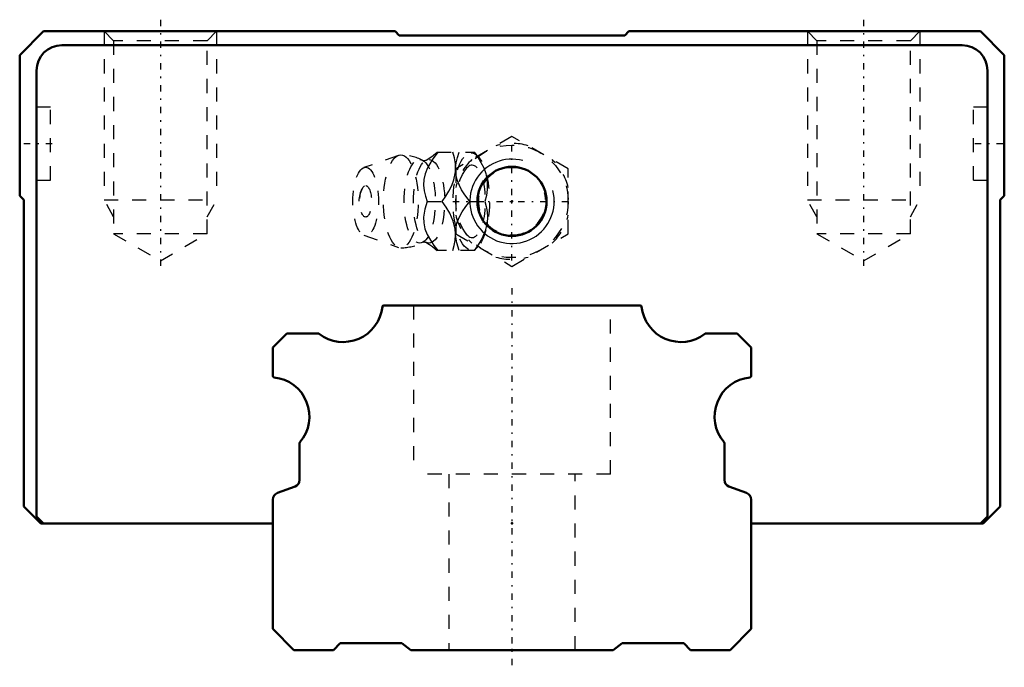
# Model space of a CAD drawing. Header units: millimetres. Extents: x -35 to 35, y -1.2 to 44.8.
import ezdxf

# ---------------------------------------------------------------- set-up
doc = ezdxf.new("R2010")
doc.units = ezdxf.units.MM
doc.linetypes.add('Center', pattern=[1.5, 0.45, -0.5, 0.05, -0.5])
doc.linetypes.add('Dashed', pattern=[2, 1, -1])
for name, color, linetype, lineweight in [('2d ConnectionPoints', 7, 'Continuous', 50), ('AM_0', 7, 'Continuous', 50), ('AM_5', 3, 'Continuous', 25), ('AM_7', 7, 'Center', 25), ('AM_9', 6, 'Dashed', 25)]:
    doc.layers.add(name, color=color, linetype=linetype, lineweight=lineweight)

# ---------------------------------------------------------------- blocks, each defined once
blk = doc.blocks.new('1_B_M6F_grease_nipple_joint1_SVR_0_in_SVS35LR1SS280LG200BM6F7250001_2')
at = {"layer": 'AM_5', "linetype": 'Dashed'}
blk.add_arc((0, 31.9), 2.387, 75, 15, dxfattribs=at)
at = {"layer": 'AM_7'}
for p, q in [((0, 27.7), (0, 36.1)), ((-4.2, 31.9), (4.2, 31.9))]:
    blk.add_line(p, q, dxfattribs=at)
at = {"layer": 'AM_9'}
for p, q in [((0, 36.519), (-4, 34.209)), ((4, 34.209), (0, 36.519)), ((-8.065, 35.171), (-10.522, 34.303)), ((-5.317, 35.4), (-2.667, 35.4)), ((-2.371, 35.051), (-2.667, 35.4)), ((-4, 34.209), (-4, 29.591)), ((4, 29.591), (4, 34.209)), ((-6.03, 31.9), (-4.96, 31.9)), ((-3.002, 31.9), (-1.932, 31.9)), ((-10.522, 29.497), (-8.065, 28.629)), ((-4, 29.591), (0, 27.281)), ((0, 27.281), (4, 29.591)), ((-2.667, 28.4), (-2.371, 28.749)), ((-2.667, 28.4), (-5.317, 28.4))]:
    blk.add_line(p, q, dxfattribs=at)
for points in [[(-5.273, 35.4), (-5.673, 34.851), (-6.013, 34.278), (-6.18, 33.869), (-6.273, 33.454), (-6.286, 33.046), (-6.236, 32.65), (-6.145, 32.271), (-6.03, 31.9)], [(-5.313, 35.404), (-5.418, 35.308), (-5.61, 35.149), (-5.841, 34.983), (-6.111, 34.817), (-6.131, 34.806)], [(-4.96, 31.9), (-4.706, 32.259), (-4.479, 32.629), (-4.283, 33.025), (-4.136, 33.43), (-4.026, 33.991), (-4.026, 34.56), (-4.092, 34.986), (-4.203, 35.4)], [(-4.001, 33.836), (-4.002, 33.846), (-4.015, 34.251), (-3.965, 34.65), (-3.874, 35.029), (-3.759, 35.4)], [(-2.689, 35.4), (-2.435, 35.041), (-2.208, 34.671), (-2.012, 34.275), (-1.865, 33.87), (-1.755, 33.309), (-1.755, 32.74), (-1.821, 32.314), (-1.932, 31.9)], [(-6.128, 34.808), (-6.129, 34.807), (-6.156, 34.796), (-6.209, 34.786), (-6.283, 34.788), (-6.328, 34.801), (-6.342, 34.807)], [(-3.002, 31.9), (-3.399, 32.446), (-3.581, 32.73), (-3.742, 33.022), (-3.908, 33.425), (-4.001, 33.836)], [(-6.03, 31.9), (-6.192, 31.351), (-6.285, 30.778), (-6.275, 30.369), (-6.188, 29.954), (-6.024, 29.546), (-5.803, 29.15), (-5.548, 28.771), (-5.273, 28.4)], [(-4.013, 29.584), (-4.04, 29.93), (-4.174, 30.491), (-4.419, 31.06), (-4.669, 31.486), (-4.96, 31.9)], [(-4.003, 29.952), (-3.917, 30.346), (-3.756, 30.751), (-3.532, 31.15), (-3.277, 31.529), (-3.002, 31.9)], [(-1.932, 31.9), (-1.833, 31.541), (-1.767, 31.171), (-1.742, 30.775), (-1.77, 30.37), (-1.903, 29.809), (-2.148, 29.24), (-2.398, 28.814), (-2.689, 28.4)], [(-4.203, 28.4), (-4.104, 28.759), (-4.038, 29.129), (-4.013, 29.525), (-4.013, 29.584)], [(-4.014, 29.534), (-4.006, 29.925), (-4.003, 29.952)], [(-3.759, 28.4), (-3.92, 28.946), (-3.979, 29.23), (-4.013, 29.518)], [(-6.341, 28.993), (-6.315, 29.004), (-6.261, 29.014), (-6.187, 29.011), (-6.142, 28.999), (-6.128, 28.992)], [(-6.134, 28.995), (-5.876, 28.84), (-5.65, 28.682), (-5.459, 28.528), (-5.313, 28.396)]]:
    blk.add_lwpolyline(points, dxfattribs=at)
blk.add_circle((0, 31.9), 4, dxfattribs=at)
for centre, radius, start, end in [((0, 31.9), 4.12, 73.86243, 106.13757), ((-7.903, 31.9), 3.3, 61.76048, 90), ((0, 31.9), 4.12, 133.86243, 166.13757), ((0, 31.9), 4.12, 13.86243, 46.13757), ((-9.071, 31.9), 1.82, 148.36971, 211.63029), ((0, 31.9), 4.12, 193.86243, 226.13757), ((0, 31.9), 4.12, 313.86243, 346.13757), ((-7.903, 31.9), 3.3, 270, 298.23952), ((0, 31.9), 4.12, 253.86243, 286.13757)]:
    blk.add_arc(centre, radius, start, end, dxfattribs=at)
for centre, major_axis in [((-7.903, 31.9), (0, 3.3)), ((-2.893, 31.9), (0, 3.445)), ((-10.403, 31.9), (0, 2.424)), ((-6.561, 31.9), (0, 2.965)), ((-5.9, 31.9), (0, 2.971)), ((-10.403, 31.9), (0, 1.117))]:
    blk.add_ellipse(centre, major_axis=major_axis, ratio=0.374607, dxfattribs=at)
blk.add_ellipse((-2.841, 31.9), major_axis=(0, -2.572), ratio=0.374607, start_param=5.781061, end_param=9.926902, dxfattribs=at)
blk = doc.blocks.new('2_SVR_35LR1SSB_M6F1_Slide_0_in_SVS35LR1SS280LG200BM6F7250001_2')
at = {"layer": 'AM_0'}
for p, q in [((-33.3, 44), (-35, 42.3)), ((-8.3, 44), (-33.3, 44)), ((-8.014, 43.7), (-8.3, 44)), ((8.014, 43.7), (-8.014, 43.7)), ((8.3, 44), (8.014, 43.7)), ((33.3, 44), (8.3, 44)), ((35, 42.3), (33.3, 44)), ((32, 43), (-32, 43)), ((-35, 42.3), (-35, 32.3)), ((35, 32.3), (35, 42.3)), ((-33.8, 41.2), (-33.8, 9.5)), ((33.8, 9.5), (33.8, 41.2)), ((-35, 32.3), (-34.7, 32.014)), ((34.7, 32.014), (35, 32.3)), ((-34.7, 32.014), (-34.7, 10.2)), ((34.7, 10.2), (34.7, 32.014)), ((-34.7, 10.2), (-33.5, 9)), ((33.5, 9), (34.7, 10.2)), ((-33.8, 9.5), (-33.3, 9)), ((33.3, 9), (33.8, 9.5)), ((-33.5, 9), (-17, 9)), ((17, 9), (33.5, 9))]:
    blk.add_line(p, q, dxfattribs=at)
blk.add_circle((0, 31.9), 2.458, dxfattribs=at)
for centre, start, end in [((-32, 41.2), 90, 180), ((32, 41.2), 0, 90)]:
    blk.add_arc(centre, 1.8, start, end, dxfattribs=at)
at = {"layer": 'AM_5', "linetype": 'Dashed'}
for p, q in [((-29, 44), (-29, 32)), ((-21, 44), (-21, 32)), ((21, 44), (21, 32)), ((29, 44), (29, 32)), ((-28.323, 30.8), (-29, 32)), ((-29, 32), (-21, 32)), ((-21.676, 30.8), (-21, 32)), ((21.677, 30.8), (21, 32)), ((21, 32), (29, 32)), ((28.324, 30.8), (29, 32))]:
    blk.add_line(p, q, dxfattribs=at)
at = {"layer": 'AM_5'}
blk.add_arc((0, 31.9), 3, 75, 15, dxfattribs=at)
at = {"layer": 'AM_7'}
for p, q in [((-25, 44.816), (-25, 26.865)), ((25, 44.816), (25, 26.865)), ((-32.7, 36), (-34.9, 36)), ((34.9, 36), (32.7, 36))]:
    blk.add_line(p, q, dxfattribs=at)
at = {"layer": 'AM_9'}
for p, q in [((-29, 44), (-28.323, 43.324)), ((-21.676, 43.324), (-21, 44)), ((21, 44), (21.677, 43.324)), ((28.324, 43.324), (29, 44)), ((-28.323, 43.324), (-28.323, 29.6)), ((-21.676, 43.324), (-28.323, 43.324)), ((-21.676, 29.6), (-21.676, 43.324)), ((21.677, 43.324), (21.677, 29.6)), ((28.324, 43.324), (21.677, 43.324)), ((28.324, 29.6), (28.324, 43.324)), ((-32.8, 38.6), (-33.8, 38.6)), ((-32.8, 33.4), (-32.8, 38.6)), ((32.8, 33.4), (32.8, 38.6)), ((33.8, 38.6), (32.8, 38.6)), ((-33.8, 33.4), (-32.8, 33.4)), ((32.8, 33.4), (33.8, 33.4)), ((-21.676, 29.6), (-28.323, 29.6)), ((-28.323, 29.6), (-25, 27.681)), ((-25, 27.681), (-21.676, 29.6)), ((21.677, 29.6), (25, 27.681)), ((28.324, 29.6), (21.677, 29.6)), ((25, 27.681), (28.324, 29.6))]:
    blk.add_line(p, q, dxfattribs=at)
blk = doc.blocks.new('3_SVR_35LR28020_R_Track_0_in_SVS35LR1SS280LG200BM6F7250001_2')
at = {"layer": 'AM_0'}
for p, q in [((9.116, 24.5), (-9.116, 24.5)), ((-16, 22.5), (-17, 21.5)), ((-13.766, 22.5), (-16, 22.5)), ((16, 22.5), (13.766, 22.5)), ((17, 21.5), (16, 22.5)), ((-17, 21.5), (-17, 19.484)), ((17, 19.484), (17, 21.5)), ((-15.1, 14.711), (-15.1, 12.1)), ((15.1, 12.1), (15.1, 14.711)), ((-15.426, 11.631), (-16.674, 11.169)), ((16.674, 11.169), (15.426, 11.631)), ((-17, 10.7), (-17, 1.5)), ((17, 1.5), (17, 10.7)), ((-17, 1.5), (-15.5, 0)), ((15.5, 0), (17, 1.5)), ((-15.5, 0), (-12.7, 0)), ((-12.7, 0), (-12.21, 0.5)), ((-12.21, 0.5), (-7.824, 0.5)), ((-7.824, 0.5), (-7.2, 0)), ((-7.2, 0), (7.2, 0)), ((7.2, 0), (7.824, 0.5)), ((7.824, 0.5), (12.21, 0.5)), ((12.21, 0.5), (12.7, 0)), ((12.7, 0), (15.5, 0))]:
    blk.add_line(p, q, dxfattribs=at)
for centre, radius, start, end in [((-9.116, 24.4), 0.1, 90, 174.06223), ((9.116, 24.4), 0.1, 5.93774, 90), ((-12, 24.7), 2.8, 232.47649, 354.06223), ((12, 24.7), 2.8, 185.93777, 307.52351), ((-13.766, 22.4), 0.1, 52.47649, 90), ((13.766, 22.4), 0.1, 90, 127.52351), ((-16.9, 19.484), 0.1, 180, 264.06223), ((-17.2, 16.6), 2.8, 319.34275, 84.06223), ((17.2, 16.6), 2.8, 95.93777, 220.65725), ((16.9, 19.484), 0.1, 275.93774, 0), ((-15, 14.711), 0.1, 139.34272, 180), ((15, 14.711), 0.1, 0, 40.65725), ((-15.6, 12.1), 0.5, 290.33457, 0), ((15.6, 12.1), 0.5, 180, 249.66543), ((-16.5, 10.7), 0.5, 110.33457, 180), ((16.5, 10.7), 0.5, 0, 69.66543)]:
    blk.add_arc(centre, radius, start, end, dxfattribs=at)
at = {"layer": 'AM_7'}
blk.add_line((0, 25.725), (0, -1.225), dxfattribs=at)
at = {"layer": 'AM_9'}
for p, q in [((-7, 24.5), (-7, 12.5)), ((7, 12.5), (7, 24.5)), ((7, 12.5), (-7, 12.5)), ((-4.5, 12.5), (-4.5, 0)), ((4.5, 0), (4.5, 12.5))]:
    blk.add_line(p, q, dxfattribs=at)

msp = doc.modelspace()

# ---------------------------------------------------------------- linework, layer by layer
at = {"layer": '2d ConnectionPoints'}
for p in [(0, 31.9), (0, 31.9), (0, 9), (0, 9), (0, 0), (0, 0)]:
    msp.add_point(p, dxfattribs=at)

# ---------------------------------------------------------------- block references
for name in ['2_SVR_35LR1SSB_M6F1_Slide_0_in_SVS35LR1SS280LG200BM6F7250001_2', '1_B_M6F_grease_nipple_joint1_SVR_0_in_SVS35LR1SS280LG200BM6F7250001_2', '3_SVR_35LR28020_R_Track_0_in_SVS35LR1SS280LG200BM6F7250001_2']:
    msp.add_blockref(name, (0, 0))

doc.saveas('drawing.dxf')
